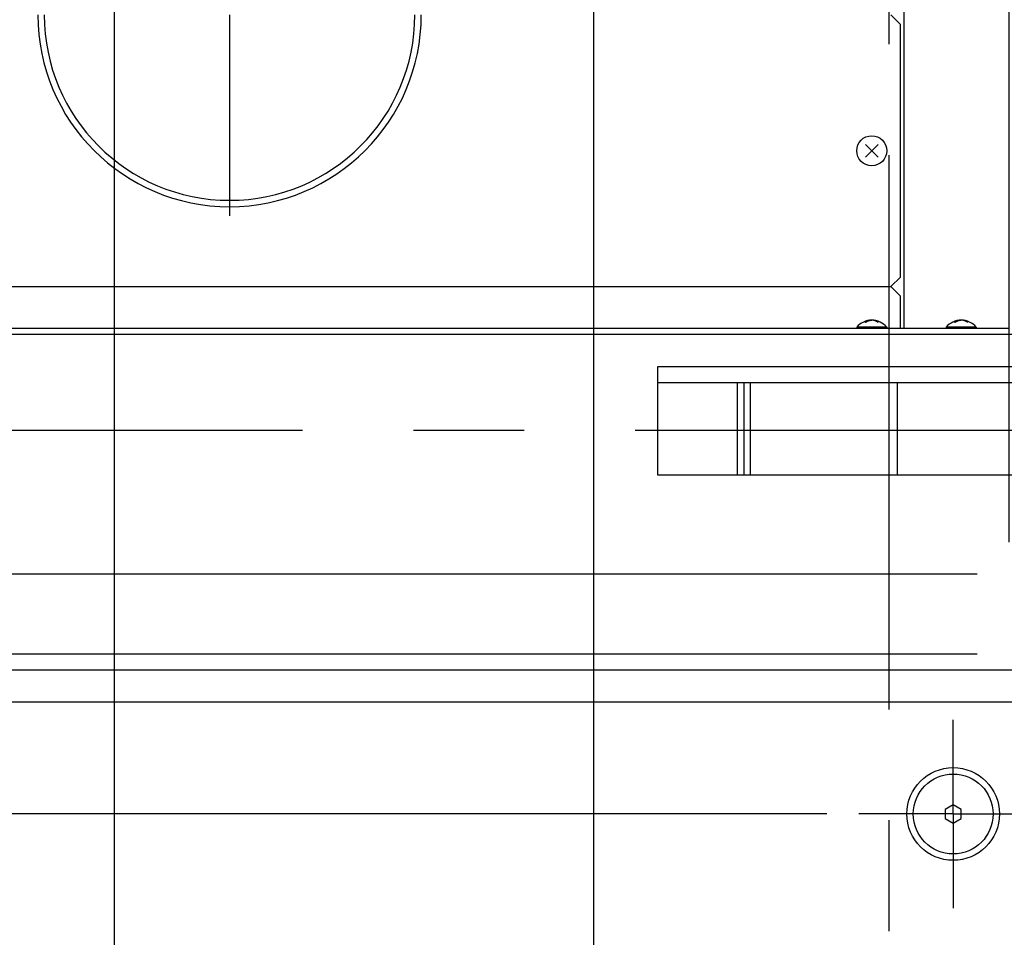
# Model space of a CAD drawing. Header units: millimetres. Extents: x 0 to 12585, y -1 to 8895.
# Tile 11 of 52: x 4380 to 4843, y 3244 to 3675. Entities that reach past the tile are written whole.
import ezdxf

# ---------------------------------------------------------------- set-up
doc = ezdxf.new("R2010")
doc.units = ezdxf.units.MM
doc.header["$LTSCALE"] = 693.825
doc.linetypes.add('CENTER', pattern=[0.6, 0.375, -0.075, 0.075, -0.075])
doc.layers.get('0').update_dxf_attribs({"linetype": 'CONTINUOUS'})
for name, color, linetype in [('02___PRT_ALL_AXES', 7, 'CONTINUOUS'), ('7_ALL_FEATURES', 7, 'CONTINUOUS'), ('ALL_AXIS', 7, 'CONTINUOUS'), ('ALL_COSM_SKETCH', 7, 'CONTINUOUS'), ('DEFAULT_1', 7, 'CENTER')]:
    doc.layers.add(name, color=color, linetype=linetype)
doc.styles.get("Standard").update_dxf_attribs({"font": 'txt', "width": 0.5})
doc.dimstyles.new('DIMSTYLE_1', dxfattribs={"dimtxt": 52.5, "dimasz": 41.4, "dimexe": 2, "dimexo": 1, "dimgap": 0.875, "dimtad": 1, "dimdec": 3, "dimlfac": 0.666667, "dimdsep": 46, "dimtxsty": 'Standard', "dimblk": '_FILLED', "dimblk1": '_FILLED', "dimblk2": '_FILLED', "dimcen": 0.09, "dimadec": 3, "dimazin": 2, "dimtp": 1.2, "dimtm": 1.2, "dimtfac": 1, "dimtdec": 3, "dimtofl": 0, "dimtmove": 0, "dimatfit": 3, "dimldrblk": '_FILLED', "dimfxl": 0, "dimtolj": 1, "dimarcsym": 0})
doc.dimstyles.new('DIMSTYLE_2', dxfattribs={"dimtxt": 52.5, "dimasz": 41.4, "dimexe": 2, "dimexo": 1, "dimgap": 0.875, "dimtad": 1, "dimdec": 3, "dimlfac": 0.666667, "dimdsep": 46, "dimtxsty": 'Standard', "dimblk": '_FILLED', "dimblk1": '_FILLED', "dimblk2": '_FILLED', "dimcen": 0.09, "dimadec": 3, "dimazin": 2, "dimtp": 0.2, "dimtm": 0.2, "dimtfac": 1, "dimtdec": 3, "dimtofl": 0, "dimtmove": 0, "dimatfit": 3, "dimldrblk": '_FILLED', "dimfxl": 0, "dimtolj": 1, "dimarcsym": 0})
doc.dimstyles.new('DIMSTYLE_3', dxfattribs={"dimtxt": 52.5, "dimasz": 41.4, "dimexe": 2, "dimexo": 1, "dimgap": 0.875, "dimtad": 1, "dimdec": 3, "dimlfac": 0.666667, "dimdsep": 46, "dimtxsty": 'Standard', "dimblk": '_FILLED', "dimblk1": '_FILLED', "dimblk2": '_FILLED', "dimcen": 0.09, "dimadec": 3, "dimazin": 2, "dimtp": 0.3, "dimtm": 0.3, "dimtfac": 1, "dimtdec": 3, "dimtofl": 0, "dimtmove": 0, "dimatfit": 3, "dimldrblk": '_FILLED', "dimfxl": 0, "dimtolj": 1, "dimarcsym": 0})
doc.dimstyles.new('DIMSTYLE_5', dxfattribs={"dimtxt": 52.5, "dimasz": 41.4, "dimexe": 2, "dimexo": 1, "dimgap": 0.875, "dimtad": 1, "dimdec": 3, "dimlfac": 0.666667, "dimdsep": 46, "dimtxsty": 'Standard', "dimblk": '_FILLED', "dimblk1": '_FILLED', "dimblk2": '_FILLED', "dimcen": 0.09, "dimadec": 3, "dimazin": 2, "dimtp": 0.8, "dimtm": 0.8, "dimtfac": 1, "dimtdec": 3, "dimtofl": 0, "dimtmove": 0, "dimatfit": 3, "dimldrblk": '_FILLED', "dimfxl": 0, "dimtolj": 1, "dimarcsym": 0})
doc.dimstyles.new('DIMSTYLE_6', dxfattribs={"dimtxt": 52.5, "dimasz": 41.4, "dimexe": 2, "dimexo": 1, "dimgap": 0.875, "dimtad": 1, "dimdec": 3, "dimlfac": 0.666667, "dimdsep": 46, "dimtxsty": 'Standard', "dimblk": '_FILLED', "dimblk1": '_FILLED', "dimblk2": '_FILLED', "dimcen": 0.09, "dimadec": 3, "dimazin": 2, "dimtp": 0.5, "dimtm": 0.5, "dimtfac": 1, "dimtdec": 3, "dimtofl": 0, "dimtmove": 0, "dimatfit": 3, "dimldrblk": '_FILLED', "dimfxl": 0, "dimtolj": 1, "dimarcsym": 0})
doc.dimstyles.new('DIMSTYLE_7', dxfattribs={"dimtxt": 52.5, "dimasz": 41.4, "dimexe": 2, "dimexo": 1, "dimgap": 0.875, "dimtad": 1, "dimdec": 3, "dimlfac": 0.666667, "dimdsep": 46, "dimtxsty": 'Standard', "dimblk": '_FILLED', "dimblk1": '_FILLED', "dimblk2": '_FILLED', "dimcen": 0.09, "dimadec": 3, "dimazin": 2, "dimtp": 0.1, "dimtm": 0.1, "dimtfac": 1, "dimtdec": 3, "dimtofl": 0, "dimtmove": 0, "dimatfit": 3, "dimldrblk": '_FILLED', "dimfxl": 0, "dimtolj": 1, "dimarcsym": 0})

# ---------------------------------------------------------------- blocks, each defined once
blk = doc.blocks.new('_FILLED')
at = {"color": 0, "linetype": 'ByBlock'}
blk.add_solid([(0, 0), (-1, 0.163), (-1, -0.163)], dxfattribs=at)
blk = doc.blocks.new('_DOT')
at = {"color": 0, "linetype": 'ByBlock'}
blk.add_line((-0.163, 0), (-1, 0), dxfattribs=at)
at = {"color": 0, "linetype": 'ByBlock', "const_width": 0.163}
blk.add_lwpolyline([(-0.082, 0, 1), (0.082, 0, 1)], format="xyb", close=True, dxfattribs=at)
blk = doc.blocks.new('*D13')
at = {"color": 2, "linetype": 'Continuous'}
for p, q in [((3766.38, 3527.27), (3766.38, 3602.27)), ((3766.38, 3602.27), (3766.38, 3471.02)), ((4147.31, 3527.27), (3736.38, 3527.27)), ((3766.38, 3339.77), (3766.38, 3471.02)), ((4829.81, 3414.77), (3736.38, 3414.77)), ((3766.38, 3414.77), (3766.38, 3339.77))]:
    blk.add_line(p, q, dxfattribs=at)
at = {"color": 2, "linetype": 'Continuous', "xscale": 41.4, "yscale": 41.4, "zscale": 41.4}
for name, p, rotation in [('_FILLED', (3766.38, 3527.27), 270), ('_DOT', (3766.38, 3414.77), 90)]:
    blk.add_blockref(name, p, dxfattribs=dict(at, rotation=rotation))
at = {"color": 2, "linetype": 'Continuous', "insert": (3700.75, 3457.33), "char_height": 52.5, "width": 52.5, "attachment_point": 2, "rotation": 90, "line_spacing_factor": 0.9}
blk.add_mtext('75', dxfattribs=at)
blk = doc.blocks.new('*D14')
at = {"color": 2, "linetype": 'Continuous'}
for p, q in [((3886.38, 3414.77), (3886.38, 3619.38)), ((4147.31, 3527.27), (3856.38, 3527.27)), ((3886.38, 3527.27), (3886.38, 3414.77)), ((3886.38, 3302.27), (3886.38, 3414.77)), ((4759.31, 3302.27), (3856.38, 3302.27))]:
    blk.add_line(p, q, dxfattribs=at)
at = {"color": 2, "linetype": 'Continuous', "xscale": 41.4, "yscale": 41.4, "zscale": 41.4}
for p, rotation in [((3886.38, 3527.27), 90), ((3886.38, 3302.27), 270)]:
    blk.add_blockref('_FILLED', p, dxfattribs=dict(at, rotation=rotation))
at = {"color": 2, "linetype": 'Continuous', "insert": (3820.75, 3540.63), "char_height": 52.5, "width": 78.75, "attachment_point": 1, "rotation": 90, "line_spacing_factor": 0.9}
blk.add_mtext('150', dxfattribs=at)
blk = doc.blocks.new('*D15')
at = {"color": 2, "linetype": 'Continuous'}
for p, q in [((4759.31, 3302.27), (3856.38, 3302.27)), ((3886.38, 3302.27), (3886.38, 2224.52)), ((3886.38, 1146.77), (3886.38, 2224.52)), ((4759.31, 1146.77), (3856.38, 1146.77))]:
    blk.add_line(p, q, dxfattribs=at)
at = {"color": 2, "linetype": 'Continuous', "xscale": 41.4, "yscale": 41.4, "zscale": 41.4}
for p, rotation in [((3886.38, 3302.27), 90), ((3886.38, 1146.77), 270)]:
    blk.add_blockref('_FILLED', p, dxfattribs=dict(at, rotation=rotation))
at = {"color": 2, "linetype": 'Continuous', "insert": (3820.75, 2224.52), "char_height": 52.5, "width": 105, "attachment_point": 2, "rotation": 90, "line_spacing_factor": 0.9}
blk.add_mtext('1437', dxfattribs=at)
blk = doc.blocks.new('*D18')
at = {"color": 2, "linetype": 'Continuous'}
for p, q in [((3766.38, 3414.77), (3766.38, 3489.77)), ((3766.38, 3489.77), (3766.38, 3396.02)), ((4829.81, 3414.77), (3736.38, 3414.77)), ((3766.38, 3270.66), (3766.38, 3396.02)), ((4829.81, 3377.27), (3736.38, 3377.27)), ((3766.38, 3377.27), (3766.38, 3270.66))]:
    blk.add_line(p, q, dxfattribs=at)
at = {"color": 2, "linetype": 'Continuous', "xscale": 41.4, "yscale": 41.4, "zscale": 41.4}
for name, p, rotation in [('_DOT', (3766.38, 3414.77), 270), ('_FILLED', (3766.38, 3377.27), 90)]:
    blk.add_blockref(name, p, dxfattribs=dict(at, rotation=rotation))
at = {"color": 2, "linetype": 'Continuous', "insert": (3700.75, 3323.16), "char_height": 52.5, "width": 52.5, "attachment_point": 3, "rotation": 90, "line_spacing_factor": 0.9}
blk.add_mtext('25', dxfattribs=at)
blk = doc.blocks.new('*D19')
at = {"color": 2, "linetype": 'Continuous'}
for p, q in [((4829.81, 3377.27), (3736.38, 3377.27)), ((3766.38, 3377.27), (3766.38, 2102.27)), ((3766.38, 827.27), (3766.38, 2102.27)), ((4151.06, 827.27), (3736.38, 827.27))]:
    blk.add_line(p, q, dxfattribs=at)
at = {"color": 2, "linetype": 'Continuous', "xscale": 41.4, "yscale": 41.4, "zscale": 41.4}
for p, rotation in [((3766.38, 3377.27), 90), ((3766.38, 827.27), 270)]:
    blk.add_blockref('_FILLED', p, dxfattribs=dict(at, rotation=rotation))
at = {"color": 2, "linetype": 'Continuous', "insert": (3700.75, 2102.27), "char_height": 52.5, "width": 105, "attachment_point": 2, "rotation": 90, "line_spacing_factor": 0.9}
blk.add_mtext('1700', dxfattribs=at)
blk = doc.blocks.new('*D26')
at = {"color": 2, "linetype": 'Continuous'}
for p, q in [((4238.06, 3367.37), (4238.06, 4164.02)), ((4908.56, 3367.37), (4908.56, 4164.02)), ((4238.06, 4134.02), (4573.31, 4134.02)), ((4908.56, 4134.02), (4573.31, 4134.02))]:
    blk.add_line(p, q, dxfattribs=at)
at = {"color": 2, "linetype": 'Continuous', "xscale": 41.4, "yscale": 41.4, "zscale": 41.4, "rotation": 180}
blk.add_blockref('_FILLED', (4238.06, 4134.02), dxfattribs=at)
at = {"color": 2, "linetype": 'Continuous', "xscale": 41.4, "yscale": 41.4, "zscale": 41.4}
blk.add_blockref('_FILLED', (4908.56, 4134.02), dxfattribs=at)
at = {"color": 2, "linetype": 'Continuous', "insert": (4549.42, 4199.65), "char_height": 52.5, "width": 78.75, "attachment_point": 2, "line_spacing_factor": 0.9}
blk.add_mtext('447', dxfattribs=at)
blk = doc.blocks.new('*D27')
at = {"color": 2, "linetype": 'Continuous'}
for p, q in [((4908.56, 3367.37), (4908.56, 4164.02)), ((4914.56, 3367.97), (4914.56, 4164.02)), ((4908.56, 4134.02), (4833.56, 4134.02)), ((4833.56, 4134.02), (4911.56, 4134.02)), ((4967.75, 4134.02), (4911.56, 4134.02)), ((4914.56, 4134.02), (4967.75, 4134.02))]:
    blk.add_line(p, q, dxfattribs=at)
at = {"color": 2, "linetype": 'Continuous', "xscale": 41.4, "yscale": 41.4, "zscale": 41.4}
blk.add_blockref('_FILLED', (4908.56, 4134.02), dxfattribs=at)
at = {"color": 2, "linetype": 'Continuous', "xscale": 41.4, "yscale": 41.4, "zscale": 41.4, "rotation": 180}
blk.add_blockref('_FILLED', (4914.56, 4134.02), dxfattribs=at)
at = {"color": 2, "linetype": 'Continuous', "insert": (4941.5, 4199.65), "char_height": 52.5, "width": 26.25, "attachment_point": 1, "line_spacing_factor": 0.9}
blk.add_mtext('4', dxfattribs=at)
blk = doc.blocks.new('*D31')
at = {"color": 2, "linetype": 'Continuous'}
for p, q in [((4162.31, 3989.27), (4162.31, 4674.02)), ((5414.81, 2934.77), (5414.81, 4674.02)), ((4162.31, 4644.02), (4788.56, 4644.02)), ((5414.81, 4644.02), (4788.56, 4644.02))]:
    blk.add_line(p, q, dxfattribs=at)
at = {"color": 2, "linetype": 'Continuous', "xscale": 41.4, "yscale": 41.4, "zscale": 41.4, "rotation": 180}
blk.add_blockref('_FILLED', (4162.31, 4644.02), dxfattribs=at)
at = {"color": 2, "linetype": 'Continuous', "xscale": 41.4, "yscale": 41.4, "zscale": 41.4}
blk.add_blockref('_FILLED', (5414.81, 4644.02), dxfattribs=at)
at = {"color": 2, "linetype": 'Continuous', "insert": (4723.85, 4709.65), "char_height": 52.5, "width": 78.75, "attachment_point": 2, "line_spacing_factor": 0.9}
blk.add_mtext('835', dxfattribs=at)
blk = doc.blocks.new('*D36')
at = {"color": 2, "linetype": 'Continuous'}
for p, q in [((4162.31, 3542.27), (4162.31, 4434.02)), ((4424.81, 3098.27), (4424.81, 4434.02)), ((4162.31, 4404.02), (4293.56, 4404.02)), ((4424.81, 4404.02), (4293.56, 4404.02))]:
    blk.add_line(p, q, dxfattribs=at)
at = {"color": 2, "linetype": 'Continuous', "xscale": 41.4, "yscale": 41.4, "zscale": 41.4, "rotation": 180}
blk.add_blockref('_FILLED', (4162.31, 4404.02), dxfattribs=at)
at = {"color": 2, "linetype": 'Continuous', "xscale": 41.4, "yscale": 41.4, "zscale": 41.4}
blk.add_blockref('_FILLED', (4424.81, 4404.02), dxfattribs=at)
at = {"color": 2, "linetype": 'Continuous', "insert": (4293.56, 4469.65), "char_height": 52.5, "width": 78.75, "attachment_point": 2, "line_spacing_factor": 0.9}
blk.add_mtext('175', dxfattribs=at)
blk = doc.blocks.new('*D38')
at = {"color": 2, "linetype": 'Continuous'}
for p, q in [((4162.31, 3989.27), (4162.31, 4554.02)), ((4844.81, 3429.77), (4844.81, 4554.02)), ((4162.31, 4524.02), (4503.56, 4524.02)), ((4844.81, 4524.02), (4503.56, 4524.02))]:
    blk.add_line(p, q, dxfattribs=at)
at = {"color": 2, "linetype": 'Continuous', "xscale": 41.4, "yscale": 41.4, "zscale": 41.4, "rotation": 180}
blk.add_blockref('_FILLED', (4162.31, 4524.02), dxfattribs=at)
at = {"color": 2, "linetype": 'Continuous', "xscale": 41.4, "yscale": 41.4, "zscale": 41.4}
blk.add_blockref('_FILLED', (4844.81, 4524.02), dxfattribs=at)
at = {"color": 2, "linetype": 'Continuous', "insert": (4503.56, 4589.65), "char_height": 52.5, "width": 78.75, "attachment_point": 2, "line_spacing_factor": 0.9}
blk.add_mtext('455', dxfattribs=at)
blk = doc.blocks.new('*D39')
at = {"color": 2, "linetype": 'Continuous'}
for p, q in [((4844.81, 3429.77), (4844.81, 4554.02)), ((4979.81, 3429.77), (4979.81, 4554.02)), ((4844.81, 4524.02), (4769.81, 4524.02)), ((4769.81, 4524.02), (4912.31, 4524.02)), ((5054.81, 4524.02), (4912.31, 4524.02)), ((4979.81, 4524.02), (5054.81, 4524.02))]:
    blk.add_line(p, q, dxfattribs=at)
at = {"color": 2, "linetype": 'Continuous', "xscale": 41.4, "yscale": 41.4, "zscale": 41.4}
blk.add_blockref('_FILLED', (4844.81, 4524.02), dxfattribs=at)
at = {"color": 2, "linetype": 'Continuous', "xscale": 41.4, "yscale": 41.4, "zscale": 41.4, "rotation": 180}
blk.add_blockref('_FILLED', (4979.81, 4524.02), dxfattribs=at)
at = {"color": 2, "linetype": 'Continuous', "insert": (4912.31, 4589.65), "char_height": 52.5, "width": 52.5, "attachment_point": 2, "line_spacing_factor": 0.9}
blk.add_mtext('90', dxfattribs=at)
blk = doc.blocks.new('*D41')
at = {"color": 2, "linetype": 'Continuous'}
for p, q in [((4424.81, 3098.27), (4424.81, 4434.02)), ((4649.81, 3077.27), (4649.81, 4434.02)), ((4424.81, 4404.02), (4537.31, 4404.02)), ((4649.81, 4404.02), (4537.31, 4404.02))]:
    blk.add_line(p, q, dxfattribs=at)
at = {"color": 2, "linetype": 'Continuous', "xscale": 41.4, "yscale": 41.4, "zscale": 41.4, "rotation": 180}
blk.add_blockref('_FILLED', (4424.81, 4404.02), dxfattribs=at)
at = {"color": 2, "linetype": 'Continuous', "xscale": 41.4, "yscale": 41.4, "zscale": 41.4}
blk.add_blockref('_FILLED', (4649.81, 4404.02), dxfattribs=at)
at = {"color": 2, "linetype": 'Continuous', "insert": (4537.31, 4469.65), "char_height": 52.5, "width": 78.75, "attachment_point": 2, "line_spacing_factor": 0.9}
blk.add_mtext('150', dxfattribs=at)
blk = doc.blocks.new('*D42')
at = {"color": 2, "linetype": 'Continuous'}
for p, q in [((4649.81, 3077.27), (4649.81, 4434.02)), ((5662.31, 3989.27), (5662.31, 4434.02)), ((4649.81, 4404.02), (5156.06, 4404.02)), ((5662.31, 4404.02), (5156.06, 4404.02))]:
    blk.add_line(p, q, dxfattribs=at)
at = {"color": 2, "linetype": 'Continuous', "xscale": 41.4, "yscale": 41.4, "zscale": 41.4, "rotation": 180}
blk.add_blockref('_FILLED', (4649.81, 4404.02), dxfattribs=at)
at = {"color": 2, "linetype": 'Continuous', "xscale": 41.4, "yscale": 41.4, "zscale": 41.4}
blk.add_blockref('_FILLED', (5662.31, 4404.02), dxfattribs=at)
at = {"color": 2, "linetype": 'Continuous', "insert": (5184.73, 4469.65), "char_height": 52.5, "width": 78.75, "attachment_point": 2, "line_spacing_factor": 0.9}
blk.add_mtext('675', dxfattribs=at)

msp = doc.modelspace()

# ---------------------------------------------------------------- linework, layer by layer
at = {"color": 3, "linetype": 'Continuous'}
msp.add_line((4906.1607, 3354.7717), (4240.4607, 3354.7717), dxfattribs=at)
at = {"layer": '02___PRT_ALL_AXES', "color": 7, "linetype": 'CENTER'}
for q in [(4818.5607, 3346.5217), (4774.3107, 3302.2717), (4818.5607, 3258.0217), (4862.8107, 3302.2717)]:
    msp.add_line((4818.5607, 3302.2717), q, dxfattribs=at)
at = {"layer": '7_ALL_FEATURES', "color": 3, "linetype": 'Continuous'}
for p, q in [((4795.3107, 3974.2717), (4795.3107, 3530.2717)), ((4793.8107, 3672.7717), (4789.3107, 3677.2717)), ((4793.8107, 3554.2717), (4793.8107, 3672.7717)), ((4789.3107, 3549.7717), (4793.8107, 3554.2717)), ((4168.3107, 3549.7717), (4789.3107, 3549.7717)), ((4679.8107, 3504.7717), (5144.8107, 3504.7717)), ((4720.3107, 3504.7717), (4720.3107, 3461.2717))]:
    msp.add_line(p, q, dxfattribs=at)
at = {"layer": '7_ALL_FEATURES', "color": 7, "linetype": 'CENTER'}
msp.add_line((4478.8107, 3677.2717), (4478.8107, 3582.9046), dxfattribs=at)
at = {"layer": '7_ALL_FEATURES', "color": 7, "linetype": 'Continuous'}
for p, q in [((4793.8107, 3545.2717), (4789.3107, 3549.7717)), ((4793.8107, 3530.2717), (4793.8107, 3545.2717)), ((5662.3107, 3527.2717), (4162.3107, 3527.2717)), ((4163.8107, 3530.2717), (4844.8107, 3530.2717)), ((4679.8107, 3461.2717), (4679.8107, 3512.2717)), ((4679.8107, 3512.2717), (5144.8107, 3512.2717)), ((4717.3107, 3461.2717), (4717.3107, 3504.7717)), ((4723.3107, 3504.7717), (4723.3107, 3461.2717)), ((4792.3107, 3504.7717), (4792.3107, 3461.2717)), ((5144.8107, 3461.2717), (4679.8107, 3461.2717)), ((5602.3107, 3369.7717), (4222.3107, 3369.7717)), ((4818.5607, 3306.6019), (4814.8107, 3304.4368)), ((4822.3107, 3304.4368), (4818.5607, 3306.6019)), ((4814.8107, 3304.4368), (4814.8107, 3300.1067)), ((4822.3107, 3300.1067), (4822.3107, 3304.4368)), ((4814.8107, 3300.1067), (4818.5607, 3297.9416)), ((4818.5607, 3297.9416), (4822.3107, 3300.1067))]:
    msp.add_line(p, q, dxfattribs=at)
for radius in [21.75, 18.75]:
    msp.add_circle((4818.5607, 3302.2717), radius, dxfattribs=at)
for radius in [90, 87]:
    msp.add_arc((4478.8107, 3677.2717), radius, 180, 360, dxfattribs=at)
at = {"layer": 'ALL_AXIS', "color": 7, "linetype": 'Continuous'}
for p, q in [((4773.2607, 3530.7044), (4773.2607, 3530.2717)), ((4787.3607, 3530.7044), (4773.2607, 3530.7044)), ((4787.3607, 3530.7044), (4787.3607, 3530.2717)), ((4815.2607, 3530.7044), (4815.2607, 3530.2717)), ((4829.3607, 3530.7044), (4815.2607, 3530.7044)), ((4829.3607, 3530.7044), (4829.3607, 3530.2717))]:
    msp.add_line(p, q, dxfattribs=at)
msp.add_circle((4780.3107, 3613.5217), 7.05, dxfattribs=at)
for centre in [(4780.3107, 3524.8717), (4822.3107, 3524.8717)]:
    msp.add_arc(centre, 9.15, 39.601927, 140.398073, dxfattribs=at)
at = {"layer": 'ALL_COSM_SKETCH', "color": 7, "linetype": 'Continuous'}
for p, q in [((4783.3018, 3616.5128), (4777.3197, 3610.5307)), ((4777.3197, 3616.5128), (4783.3018, 3610.5307))]:
    msp.add_line(p, q, dxfattribs=at)
for points, knots in [([(4777.3197, 3532.9853), (4777.3577, 3533.0116), (4777.4338, 3533.0641), (4777.5291, 3533.1298), (4777.5953, 3533.1759), (4777.634, 3533.2019), (4777.6763, 3533.2265), (4777.7279, 3533.2578), (4777.7904, 3533.2951), (4777.8528, 3533.3325), (4777.9047, 3533.3632), (4777.9466, 3533.389), (4777.9868, 3533.4102), (4778.0563, 3533.4452), (4778.1361, 3533.4861), (4778.2056, 3533.5217), (4778.2457, 3533.5419), (4778.2747, 3533.5576), (4778.3081, 3533.5709), (4778.351, 3533.5894), (4778.4269, 3533.6216), (4778.5132, 3533.6581), (4778.5891, 3533.6908), (4778.632, 3533.7084), (4778.6727, 3533.7217), (4778.7243, 3533.7397), (4778.786, 3533.7608), (4778.8477, 3533.782), (4778.8994, 3533.7994), (4778.9399, 3533.814), (4778.9839, 3533.8262), (4779.0625, 3533.8465), (4779.1739, 3533.876), (4779.2634, 3533.8994), (4779.308, 3533.9112)], [0, 0, 0, 0, 0.0625, 0.125, 0.15625, 0.171875, 0.1875, 0.21875, 0.25, 0.28125, 0.3125, 0.328125, 0.34375, 0.375, 0.4375, 0.46875, 0.484375, 0.5, 0.515625, 0.53125, 0.5625, 0.625, 0.65625, 0.671875, 0.6875, 0.71875, 0.75, 0.78125, 0.8125, 0.828125, 0.84375, 0.875, 0.9375, 1, 1, 1, 1]), ([(4779.308, 3533.9112), (4779.3471, 3533.9192), (4779.4058, 3533.9313), (4779.4841, 3533.9468), (4779.5332, 3533.9547), (4779.5723, 3533.9614), (4779.5971, 3533.9655), (4779.6162, 3533.9689), (4779.6381, 3533.9719), (4779.6778, 3533.977), (4779.7228, 3533.983), (4779.7673, 3533.9888), (4779.8026, 3533.9938), (4779.8306, 3533.996), (4779.8705, 3533.9999), (4779.9099, 3534.0035), (4779.9441, 3534.0069), (4779.9644, 3534.0086), (4779.9875, 3534.0098), (4780.0155, 3534.0115), (4780.0607, 3534.014), (4780.1059, 3534.0167), (4780.1506, 3534.0189), (4780.2141, 3534.0197), (4780.268, 3534.0209), (4780.3107, 3534.0217)], [0, 0, 0, 0, 0.125, 0.1875, 0.25, 0.28125, 0.3125, 0.328125, 0.34375, 0.375, 0.4375, 0.46875, 0.5, 0.53125, 0.5625, 0.625, 0.65625, 0.671875, 0.6875, 0.71875, 0.75, 0.8125, 0.84375, 0.875, 1, 1, 1, 1]), ([(4781.3135, 3533.9112), (4781.2743, 3533.9192), (4781.2157, 3533.9313), (4781.1374, 3533.9468), (4781.0883, 3533.9547), (4781.0491, 3533.9614), (4781.0243, 3533.9655), (4781.0053, 3533.9689), (4780.9834, 3533.9719), (4780.9437, 3533.977), (4780.8987, 3533.983), (4780.8542, 3533.9888), (4780.8189, 3533.9938), (4780.7909, 3533.996), (4780.751, 3533.9999), (4780.7116, 3534.0035), (4780.6774, 3534.0069), (4780.6571, 3534.0086), (4780.634, 3534.0098), (4780.606, 3534.0115), (4780.5608, 3534.014), (4780.5155, 3534.0167), (4780.4709, 3534.0189), (4780.4074, 3534.0197), (4780.3535, 3534.0209), (4780.3107, 3534.0217)], [0, 0, 0, 0, 0.125, 0.1875, 0.25, 0.28125, 0.3125, 0.328125, 0.34375, 0.375, 0.4375, 0.46875, 0.5, 0.53125, 0.5625, 0.625, 0.65625, 0.671875, 0.6875, 0.71875, 0.75, 0.8125, 0.84375, 0.875, 1, 1, 1, 1]), ([(4783.3018, 3532.9853), (4783.2638, 3533.0116), (4783.1877, 3533.0641), (4783.0924, 3533.1298), (4783.0262, 3533.1759), (4782.9875, 3533.2019), (4782.9452, 3533.2265), (4782.8935, 3533.2578), (4782.8311, 3533.2951), (4782.7686, 3533.3325), (4782.7168, 3533.3632), (4782.6749, 3533.389), (4782.6347, 3533.4102), (4782.5652, 3533.4452), (4782.4854, 3533.4861), (4782.4159, 3533.5217), (4782.3757, 3533.5419), (4782.3468, 3533.5576), (4782.3134, 3533.5709), (4782.2705, 3533.5894), (4782.1946, 3533.6216), (4782.1083, 3533.6581), (4782.0324, 3533.6908), (4781.9895, 3533.7084), (4781.9488, 3533.7217), (4781.8971, 3533.7397), (4781.8355, 3533.7608), (4781.7738, 3533.782), (4781.7221, 3533.7994), (4781.6816, 3533.814), (4781.6376, 3533.8262), (4781.559, 3533.8465), (4781.4476, 3533.876), (4781.3581, 3533.8994), (4781.3135, 3533.9112)], [0, 0, 0, 0, 0.0625, 0.125, 0.15625, 0.171875, 0.1875, 0.21875, 0.25, 0.28125, 0.3125, 0.328125, 0.34375, 0.375, 0.4375, 0.46875, 0.484375, 0.5, 0.515625, 0.53125, 0.5625, 0.625, 0.65625, 0.671875, 0.6875, 0.71875, 0.75, 0.78125, 0.8125, 0.828125, 0.84375, 0.875, 0.9375, 1, 1, 1, 1]), ([(4819.3197, 3532.9853), (4819.3577, 3533.0116), (4819.4338, 3533.0641), (4819.5291, 3533.1298), (4819.5953, 3533.1759), (4819.634, 3533.2019), (4819.6763, 3533.2265), (4819.7279, 3533.2578), (4819.7904, 3533.2951), (4819.8528, 3533.3325), (4819.9047, 3533.3632), (4819.9466, 3533.389), (4819.9868, 3533.4102), (4820.0563, 3533.4452), (4820.1361, 3533.4861), (4820.2056, 3533.5217), (4820.2457, 3533.5419), (4820.2747, 3533.5576), (4820.3081, 3533.5709), (4820.351, 3533.5894), (4820.4269, 3533.6216), (4820.5132, 3533.6581), (4820.5891, 3533.6908), (4820.632, 3533.7084), (4820.6727, 3533.7217), (4820.7243, 3533.7397), (4820.786, 3533.7608), (4820.8477, 3533.782), (4820.8994, 3533.7994), (4820.9399, 3533.814), (4820.9839, 3533.8262), (4821.0625, 3533.8465), (4821.1739, 3533.876), (4821.2634, 3533.8994), (4821.308, 3533.9112)], [0, 0, 0, 0, 0.0625, 0.125, 0.15625, 0.171875, 0.1875, 0.21875, 0.25, 0.28125, 0.3125, 0.328125, 0.34375, 0.375, 0.4375, 0.46875, 0.484375, 0.5, 0.515625, 0.53125, 0.5625, 0.625, 0.65625, 0.671875, 0.6875, 0.71875, 0.75, 0.78125, 0.8125, 0.828125, 0.84375, 0.875, 0.9375, 1, 1, 1, 1]), ([(4821.308, 3533.9112), (4821.3471, 3533.9192), (4821.4058, 3533.9313), (4821.4841, 3533.9468), (4821.5332, 3533.9547), (4821.5723, 3533.9614), (4821.5971, 3533.9655), (4821.6162, 3533.9689), (4821.6381, 3533.9719), (4821.6778, 3533.977), (4821.7228, 3533.983), (4821.7673, 3533.9888), (4821.8026, 3533.9938), (4821.8306, 3533.996), (4821.8705, 3533.9999), (4821.9099, 3534.0035), (4821.9441, 3534.0069), (4821.9644, 3534.0086), (4821.9875, 3534.0098), (4822.0155, 3534.0115), (4822.0607, 3534.014), (4822.1059, 3534.0167), (4822.1506, 3534.0189), (4822.2141, 3534.0197), (4822.268, 3534.0209), (4822.3107, 3534.0217)], [0, 0, 0, 0, 0.125, 0.1875, 0.25, 0.28125, 0.3125, 0.328125, 0.34375, 0.375, 0.4375, 0.46875, 0.5, 0.53125, 0.5625, 0.625, 0.65625, 0.671875, 0.6875, 0.71875, 0.75, 0.8125, 0.84375, 0.875, 1, 1, 1, 1]), ([(4823.3135, 3533.9112), (4823.2743, 3533.9192), (4823.2157, 3533.9313), (4823.1374, 3533.9468), (4823.0883, 3533.9547), (4823.0491, 3533.9614), (4823.0243, 3533.9655), (4823.0053, 3533.9689), (4822.9834, 3533.9719), (4822.9437, 3533.977), (4822.8987, 3533.983), (4822.8542, 3533.9888), (4822.8189, 3533.9938), (4822.7909, 3533.996), (4822.751, 3533.9999), (4822.7116, 3534.0035), (4822.6774, 3534.0069), (4822.6571, 3534.0086), (4822.634, 3534.0098), (4822.606, 3534.0115), (4822.5608, 3534.014), (4822.5155, 3534.0167), (4822.4709, 3534.0189), (4822.4074, 3534.0197), (4822.3535, 3534.0209), (4822.3107, 3534.0217)], [0, 0, 0, 0, 0.125, 0.1875, 0.25, 0.28125, 0.3125, 0.328125, 0.34375, 0.375, 0.4375, 0.46875, 0.5, 0.53125, 0.5625, 0.625, 0.65625, 0.671875, 0.6875, 0.71875, 0.75, 0.8125, 0.84375, 0.875, 1, 1, 1, 1]), ([(4825.3018, 3532.9853), (4825.2638, 3533.0116), (4825.1877, 3533.0641), (4825.0924, 3533.1298), (4825.0262, 3533.1759), (4824.9875, 3533.2019), (4824.9452, 3533.2265), (4824.8935, 3533.2578), (4824.8311, 3533.2951), (4824.7686, 3533.3325), (4824.7168, 3533.3632), (4824.6749, 3533.389), (4824.6347, 3533.4102), (4824.5652, 3533.4452), (4824.4854, 3533.4861), (4824.4159, 3533.5217), (4824.3757, 3533.5419), (4824.3468, 3533.5576), (4824.3134, 3533.5709), (4824.2705, 3533.5894), (4824.1946, 3533.6216), (4824.1083, 3533.6581), (4824.0324, 3533.6908), (4823.9895, 3533.7084), (4823.9488, 3533.7217), (4823.8971, 3533.7397), (4823.8355, 3533.7608), (4823.7738, 3533.782), (4823.7221, 3533.7994), (4823.6816, 3533.814), (4823.6376, 3533.8262), (4823.559, 3533.8465), (4823.4476, 3533.876), (4823.3581, 3533.8994), (4823.3135, 3533.9112)], [0, 0, 0, 0, 0.0625, 0.125, 0.15625, 0.171875, 0.1875, 0.21875, 0.25, 0.28125, 0.3125, 0.328125, 0.34375, 0.375, 0.4375, 0.46875, 0.484375, 0.5, 0.515625, 0.53125, 0.5625, 0.625, 0.65625, 0.671875, 0.6875, 0.71875, 0.75, 0.78125, 0.8125, 0.828125, 0.84375, 0.875, 0.9375, 1, 1, 1, 1])]:
    msp.add_open_spline(points, degree=3, knots=knots, dxfattribs=at)
at = {"layer": 'DEFAULT_1', "color": 9, "linetype": 'CENTER'}
for p, q in [((4788.5607, 437.2717), (4788.5607, 4764.0217)), ((6178.2422, 3482.2717), (3526.3793, 3482.2717))]:
    msp.add_line(p, q, dxfattribs=at)

# ---------------------------------------------------------------- dimensions: what is measured, and where the dimension line sits
at = {"color": 2, "linetype": 'Continuous'}
for base, p1, p2, angle, dimstyle, picture, middle in [((4162.3107, 4644.0217), (5414.8107, 2933.7719), (4162.3107, 3988.2717), 180, 'DIMSTYLE_5', '*D31', (4723.8469, 4644.0217)), ((4162.3107, 4404.0217), (4424.8107, 3097.2717), (4162.3107, 3541.2717), 180, 'DIMSTYLE_6', '*D36', (4297.6621, 4404.0217)), ((3886.3793, 3527.2717), (4760.3107, 3302.2717), (4148.3107, 3527.2717), 90, 'DIMSTYLE_6', '*D14', (3886.3793, 3583.2814)), ((3766.3793, 827.2717), (4830.8107, 3377.2717), (4152.0607, 827.2717), 270, 'DIMSTYLE_1', '*D19', (3766.3793, 2105.553)), ((3886.3793, 1146.7717), (4760.3107, 3302.2717), (4760.3107, 1146.7717), 270, 'DIMSTYLE_1', '*D15', (3886.3793, 2227.8031))]:
    dim = msp.add_linear_dim(base=base, p1=p1, p2=p2, angle=angle, dimstyle=dimstyle, dxfattribs=at)
    dim.commit()
    dim.dimension.update_dxf_attribs({"geometry": picture, "text_midpoint": middle, "dimtype": 160})
for base, p1, p2, dimstyle, picture, middle in [((4979.8107, 4524.0217), (4844.8107, 3428.7717), (4979.8107, 3428.7717), 'DIMSTYLE_3', '*D39', (4912.3108, 4524.0217)), ((4844.8107, 4524.0217), (4162.3107, 3988.2717), (4844.8107, 3428.7717), 'DIMSTYLE_5', '*D38', (4504.381, 4524.0217)), ((4649.8107, 4404.0217), (4424.8107, 3097.2717), (4649.8107, 3076.2717), 'DIMSTYLE_6', '*D41', (4540.5919, 4404.0217)), ((5662.3107, 4404.0217), (4649.8107, 3076.2717), (5662.3107, 3988.2717), 'DIMSTYLE_5', '*D42', (5185.5544, 4404.0217)), ((4908.5607, 4134.0217), (4238.0607, 3366.3717), (4908.5607, 3366.3717), 'DIMSTYLE_5', '*D26', (4549.4164, 4134.0217)), ((4914.5607, 4134.0217), (4908.5607, 3366.3717), (4914.5607, 3366.9717), 'DIMSTYLE_7', '*D27', (4955.4423, 4134.0217))]:
    dim = msp.add_linear_dim(base=base, p1=p1, p2=p2, dimstyle=dimstyle, dxfattribs=at)
    dim.commit()
    dim.dimension.update_dxf_attribs({"geometry": picture, "text_midpoint": middle, "dimtype": 160})
for base, p1, p2, dimstyle, override, picture, middle in [((3766.3793, 3414.7717), (4148.3107, 3527.2717), (4830.8107, 3414.7717), 'DIMSTYLE_3', {"dimblk2": 'DOT', "dimsah": 1}, '*D13', (3766.3793, 3458.1512)), ((3766.3793, 3377.2717), (4830.8107, 3414.7717), (4830.8107, 3377.2717), 'DIMSTYLE_2', {"dimblk1": 'DOT', "dimsah": 1}, '*D18', (3766.3793, 3297.7272))]:
    dim = msp.add_linear_dim(base=base, p1=p1, p2=p2, angle=270, dimstyle=dimstyle, override=override, dxfattribs=at)
    dim.commit()
    dim.dimension.update_dxf_attribs({"geometry": picture, "text_midpoint": middle, "dimtype": 160})

doc.saveas('drawing.dxf')
